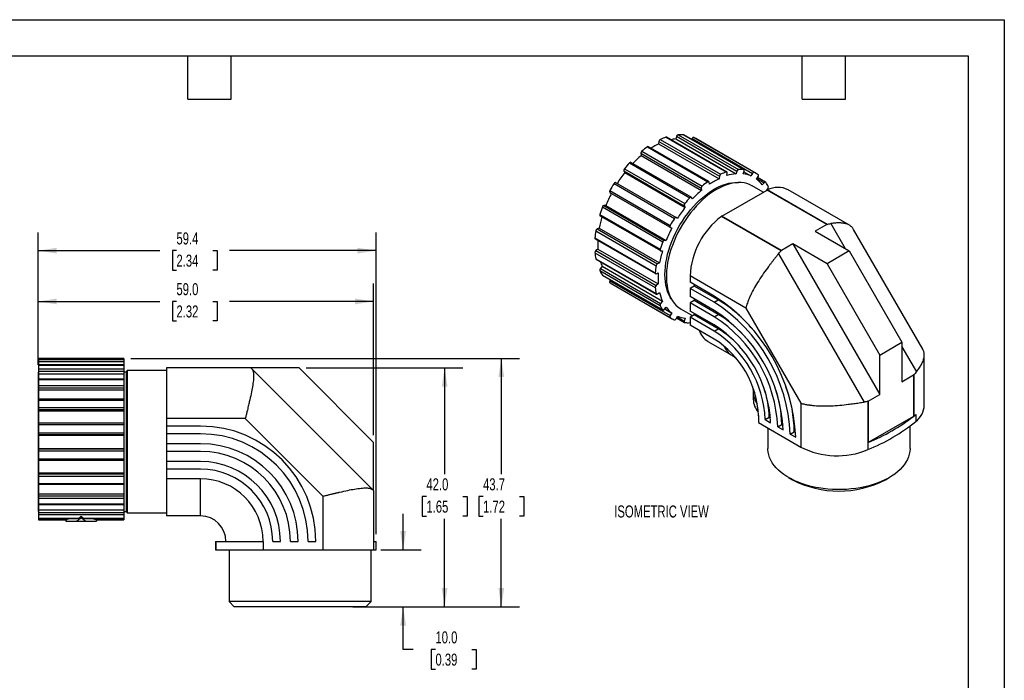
# Model space of a CAD drawing. Header units: millimetres. Extents: x 0 to 279, y 0 to 216.
# Tile 3 of 3: x 106 to 279, y 100 to 216. Entities that reach past the tile are written whole.
import ezdxf

# ---------------------------------------------------------------- set-up
doc = ezdxf.new("R2010")
doc.units = ezdxf.units.MM
doc.layers.add('DIMENSIONS', color=140, linetype='Continuous', lineweight=25)
doc.layers.add('TEXT', color=140, linetype='Continuous', lineweight=25)
doc.styles.add('SLDTEXTSTYLE0', font='TXT', dxfattribs={"width": 0.7})
doc.dimstyles.new('SLDDIMSTYLE0', dxfattribs={"dimtxt": 2.158008, "dimasz": 3.302, "dimexe": 0, "dimexo": 0.0625, "dimgap": 0.539502, "dimtad": 0, "dimtih": 1, "dimtoh": 1, "dimdec": 1, "dimrnd": 1e-09, "dimzin": 4, "dimdsep": 46, "dimtxsty": 'SLDTEXTSTYLE0', "dimsah": 1, "dimcen": 0.09, "dimadec": 0, "dimazin": 1, "dimtfac": 1, "dimtdec": 1, "dimtofl": 0, "dimtmove": 0, "dimatfit": 3, "dimfxl": 0, "dimfrac": 2, "dimtolj": 1, "dimtzin": 12, "dimarcsym": 0})
doc.dimstyles.new('SLDDIMSTYLE1', dxfattribs={"dimtxt": 2.158008, "dimasz": 3.302, "dimexe": 0, "dimexo": 0.0625, "dimgap": 0.539502, "dimtad": 0, "dimtih": 1, "dimtoh": 1, "dimdec": 1, "dimrnd": 1e-09, "dimzin": 12, "dimdsep": 46, "dimtxsty": 'SLDTEXTSTYLE0', "dimsah": 1, "dimcen": 0.09, "dimadec": 0, "dimazin": 3, "dimtfac": 1, "dimtdec": 1, "dimtofl": 0, "dimtmove": 0, "dimatfit": 3, "dimfxl": 0, "dimfrac": 2, "dimtolj": 1, "dimtzin": 12, "dimarcsym": 0})
doc.dimstyles.new('SLDDIMSTYLE2', dxfattribs={"dimtxt": 2.158008, "dimasz": 3.302, "dimexe": 0, "dimexo": 0.0625, "dimgap": 0.539502, "dimtad": 0, "dimtih": 1, "dimtoh": 1, "dimdec": 1, "dimrnd": 1e-09, "dimzin": 4, "dimdsep": 46, "dimtxsty": 'SLDTEXTSTYLE0', "dimsah": 1, "dimcen": 0.09, "dimadec": 0, "dimazin": 1, "dimtfac": 1, "dimtdec": 1, "dimtmove": 0, "dimatfit": 0, "dimfxl": 0, "dimfrac": 2, "dimtolj": 1, "dimtzin": 12, "dimarcsym": 0})

# ---------------------------------------------------------------- blocks, each defined once
blk = doc.blocks.new('_D')
at = {"layer": 'DIMENSIONS'}
for p, q in [((156.7, 154.72), (184.19, 154.72)), ((181.02, 154.72), (181.02, 136)), ((177.81, 132.08), (177.08, 132.08)), ((177.08, 132.08), (177.08, 128.65)), ((184.22, 132.08), (184.95, 132.08)), ((184.95, 132.08), (184.95, 128.65)), ((177.08, 128.65), (177.81, 128.65)), ((181.02, 112.72), (181.02, 128.17)), ((184.95, 128.65), (184.22, 128.65)), ((164.88, 112.72), (184.19, 112.72))]:
    blk.add_line(p, q, dxfattribs=at)
for points in [[(181.02, 154.72), (180.51, 151.42), (181.52, 151.42)], [(181.02, 112.72), (181.52, 116.02), (180.51, 116.02)]]:
    blk.add_solid(points, dxfattribs=at)
at = {"layer": 'DIMENSIONS', "char_height": 2.117, "attachment_point": 1, "style": 'SLDTEXTSTYLE0'}
for s, insert in [('42.0', (177.81, 135.3)), ('1.65', (177.81, 131.38))]:
    blk.add_mtext(s, dxfattribs=dict(at, insert=insert))
blk = doc.blocks.new('_D_1')
at = {"layer": 'DIMENSIONS'}
for p, q in [((125.88, 156.38), (194.16, 156.38)), ((190.98, 156.38), (190.98, 136)), ((187.77, 132.08), (187.05, 132.08)), ((187.05, 132.08), (187.05, 128.65)), ((194.19, 132.08), (194.91, 132.08)), ((194.91, 132.08), (194.91, 128.65)), ((187.05, 128.65), (187.77, 128.65)), ((190.98, 112.72), (190.98, 128.17)), ((194.91, 128.65), (194.19, 128.65)), ((168.46, 112.72), (194.16, 112.72))]:
    blk.add_line(p, q, dxfattribs=at)
for points in [[(190.98, 156.38), (190.47, 153.08), (191.49, 153.08)], [(190.98, 112.72), (191.49, 116.02), (190.47, 116.02)]]:
    blk.add_solid(points, dxfattribs=at)
at = {"layer": 'DIMENSIONS', "char_height": 2.117, "attachment_point": 1, "style": 'SLDTEXTSTYLE0'}
for s, insert in [('43.7', (187.77, 135.3)), ('1.72', (187.77, 131.38))]:
    blk.add_mtext(s, dxfattribs=dict(at, insert=insert))
blk = doc.blocks.new('_D_2')
at = {"layer": 'DIMENSIONS'}
for p, q in [((109.54, 155.24), (109.54, 169.56)), ((168.54, 142.88), (168.54, 169.56)), ((109.54, 166.38), (130.95, 166.38)), ((133.87, 166.38), (133.15, 166.38)), ((133.15, 166.38), (133.15, 162.95)), ((140.28, 166.38), (141.01, 166.38)), ((141.01, 166.38), (141.01, 162.95)), ((168.54, 166.38), (143.21, 166.38)), ((133.15, 162.95), (133.87, 162.95)), ((141.01, 162.95), (140.28, 162.95))]:
    blk.add_line(p, q, dxfattribs=at)
for points in [[(109.54, 166.38), (112.84, 165.88), (112.84, 166.89)], [(168.54, 166.38), (165.24, 166.89), (165.24, 165.88)]]:
    blk.add_solid(points, dxfattribs=at)
at = {"layer": 'DIMENSIONS', "char_height": 2.117, "attachment_point": 1, "style": 'SLDTEXTSTYLE0'}
for s, insert in [('59.0', (133.87, 169.6)), ('2.32', (133.87, 165.68))]:
    blk.add_mtext(s, dxfattribs=dict(at, insert=insert))
blk = doc.blocks.new('_D_3')
at = {"layer": 'DIMENSIONS'}
for p, q in [((109.54, 155.24), (109.54, 178.48)), ((168.98, 125.49), (168.98, 178.48)), ((109.54, 175.31), (130.95, 175.31)), ((133.87, 175.31), (133.15, 175.31)), ((133.15, 175.31), (133.15, 171.88)), ((140.28, 175.31), (141.01, 175.31)), ((141.01, 175.31), (141.01, 171.88)), ((168.98, 175.31), (143.21, 175.31)), ((133.15, 171.88), (133.87, 171.88)), ((141.01, 171.88), (140.28, 171.88))]:
    blk.add_line(p, q, dxfattribs=at)
for points in [[(109.54, 175.31), (112.84, 174.8), (112.84, 175.82)], [(168.98, 175.31), (165.68, 175.82), (165.68, 174.8)]]:
    blk.add_solid(points, dxfattribs=at)
at = {"layer": 'DIMENSIONS', "char_height": 2.117, "attachment_point": 1, "style": 'SLDTEXTSTYLE0'}
for s, insert in [('59.4', (133.87, 178.52)), ('2.34', (133.87, 174.61))]:
    blk.add_mtext(s, dxfattribs=dict(at, insert=insert))
blk = doc.blocks.new('_D_4')
at = {"layer": 'DIMENSIONS'}
for p, q in [((173.72, 122.72), (173.72, 129.07)), ((169.8, 122.72), (176.89, 122.72)), ((168.46, 112.72), (176.89, 112.72)), ((173.72, 105.19), (173.72, 112.72)), ((175.51, 105.19), (173.72, 105.19)), ((179.4, 105.19), (178.67, 105.19)), ((178.67, 105.19), (178.67, 101.76)), ((185.81, 105.19), (186.54, 105.19)), ((186.54, 105.19), (186.54, 101.76)), ((178.67, 101.76), (179.4, 101.76)), ((186.54, 101.76), (185.81, 101.76))]:
    blk.add_line(p, q, dxfattribs=at)
for points in [[(173.72, 122.72), (174.23, 126.02), (173.21, 126.02)], [(173.72, 112.72), (173.21, 109.42), (174.23, 109.42)]]:
    blk.add_solid(points, dxfattribs=at)
at = {"layer": 'DIMENSIONS', "char_height": 2.117, "attachment_point": 1, "style": 'SLDTEXTSTYLE0'}
for s, insert in [('10.0', (179.4, 108.4)), ('0.39', (179.4, 104.49))]:
    blk.add_mtext(s, dxfattribs=dict(at, insert=insert))

msp = doc.modelspace()

# ---------------------------------------------------------------- linework, layer by layer
at = {"color": 7, "linetype": 'Continuous'}
for p, q in [((0, 215.9), (279.4, 215.9)), ((279.4, 215.9), (279.4, 0))]:
    msp.add_line(p, q, dxfattribs=at)
for p, q in [((222.08, 195.69), (232.69, 189.56)), ((222.98, 195.68), (233.59, 189.55)), ((233.63, 189.54), (223.02, 195.66)), ((218.7, 194.52), (218.64, 194.07)), ((218.64, 194.07), (229.25, 187.94)), ((218.7, 194.52), (229.31, 188.4)), ((218.93, 194.86), (229.54, 188.74)), ((219.93, 195.25), (230.54, 189.13)), ((230.64, 189.12), (220.04, 195.25)), ((221.8, 195.42), (221.64, 194.94)), ((221.64, 194.94), (232.24, 188.82)), ((221.8, 195.42), (232.41, 189.29)), ((224.52, 195.02), (224.42, 194.86)), ((224.52, 195.02), (235.12, 188.9)), ((224.81, 195.2), (235.42, 189.08)), ((235.78, 188.88), (225.17, 195.01)), ((215.51, 192.42), (226.11, 186.3)), ((215.51, 192.42), (215.56, 192.04)), ((215.67, 192.79), (226.28, 186.67)), ((216.67, 193.55), (227.28, 187.43)), ((227.45, 187.46), (216.84, 193.58)), ((213.52, 190.75), (224.13, 184.62)), ((224.36, 184.71), (213.76, 190.83)), ((215.56, 192.04), (226.17, 185.91)), ((212.54, 189.32), (223.14, 183.2)), ((212.54, 189.32), (212.7, 189.04)), ((212.62, 189.7), (223.23, 183.57)), ((212.7, 189.04), (223.31, 182.92)), ((230.64, 188.5), (230.7, 188.95)), ((232.41, 189.29), (232.24, 188.82)), ((233.5, 188.81), (233.67, 189.28)), ((233.63, 189.16), (234.86, 188.45)), ((235.12, 188.9), (234.86, 188.45)), ((210.79, 187.11), (221.4, 180.98)), ((211.08, 187.27), (221.69, 181.14)), ((227.57, 186.97), (227.51, 187.36)), ((229.31, 188.4), (229.25, 187.94)), ((235.86, 187.87), (236.12, 188.32)), ((235.92, 187.98), (237.18, 187.25)), ((237.43, 187.35), (236.03, 188.16)), ((237.18, 187.25), (236.85, 186.87)), ((210.08, 185.87), (220.68, 179.75)), ((210.08, 185.53), (220.69, 179.41)), ((210.08, 185.53), (210.34, 185.38)), ((210.34, 185.38), (220.95, 179.26)), ((226.11, 186.3), (226.17, 185.91)), ((229.73, 181.36), (237.69, 185.96)), ((237.02, 185.57), (235.07, 186.7)), ((237.6, 185.91), (237.82, 186.17)), ((248.18, 179.91), (237.69, 185.96)), ((248.24, 179.92), (237.74, 185.98)), ((252.17, 179.78), (241.39, 186)), ((224.57, 184.39), (224.4, 184.67)), ((208.75, 182.99), (219.35, 176.87)), ((209.03, 183.25), (219.63, 177.12)), ((209.36, 183.24), (209.03, 183.25)), ((209.36, 183.24), (219.96, 177.12)), ((223.14, 183.2), (223.31, 182.92)), ((208.29, 181.68), (218.9, 175.56)), ((208.33, 181.44), (218.94, 175.31)), ((221.95, 180.99), (221.69, 181.14)), ((240.17, 175.27), (229.68, 181.33)), ((240.21, 175.31), (229.73, 181.36)), ((248.9, 180.07), (251.45, 175.67)), ((207.59, 178.8), (218.2, 172.67)), ((208.19, 179.27), (207.83, 179.13)), ((207.83, 179.13), (218.44, 173.01)), ((208.19, 179.27), (218.8, 173.15)), ((220.69, 179.41), (220.95, 179.26)), ((248.18, 179.91), (246.14, 178.73)), ((246.14, 178.73), (252.14, 175.27)), ((265.07, 157.99), (252.91, 179.04)), ((207.43, 177.55), (218.04, 171.43)), ((207.49, 177.39), (218.1, 171.27)), ((219.96, 177.12), (219.63, 177.12)), ((207.43, 174.94), (218.04, 168.82)), ((207.97, 175.59), (207.61, 175.31)), ((207.61, 175.31), (218.22, 169.19)), ((207.97, 175.59), (218.58, 169.47)), ((218.99, 175.3), (219.32, 175.29)), ((242.25, 176.49), (240.21, 175.31)), ((242.25, 176.49), (257.53, 150.03)), ((248.25, 173.02), (242.25, 176.49)), ((252.14, 175.27), (248.25, 173.02)), ((252.14, 175.27), (261.41, 159.21)), ((207.59, 173.88), (218.2, 167.76)), ((207.65, 173.79), (218.25, 167.67)), ((218.8, 173.15), (218.44, 173.01)), ((239.71, 174.77), (254.76, 148.69)), ((208.29, 171.8), (218.9, 165.68)), ((208.71, 172.56), (208.39, 172.18)), ((208.39, 172.18), (218.99, 166.05)), ((208.71, 172.56), (219.32, 166.43)), ((218.22, 171.26), (218.58, 171.41)), ((248.25, 173.02), (257.53, 156.96)), ((208.75, 171.03), (219.35, 164.9)), ((208.78, 170.99), (219.39, 164.87)), ((210.18, 170.19), (210.08, 170.02)), ((210.08, 170.02), (220.69, 163.9)), ((210.08, 169.68), (220.68, 163.56)), ((233.97, 165.2), (224.16, 170.86)), ((224.16, 170.86), (224.16, 169.78)), ((228.41, 167.33), (224.16, 169.78)), ((210.43, 169.46), (221.03, 163.34)), ((218.58, 169.47), (218.22, 169.19)), ((218.44, 167.71), (218.8, 167.98)), ((224.87, 169.09), (224.16, 168.68)), ((224.16, 168.68), (224.16, 167.24)), ((228.41, 166.23), (224.16, 168.68)), ((224.87, 169.38), (224.87, 169.09)), ((229.11, 166.64), (224.87, 169.09)), ((219.32, 166.43), (218.99, 166.05)), ((228.41, 164.79), (224.16, 167.24)), ((224.87, 166.55), (224.16, 166.14)), ((224.87, 166.84), (224.87, 166.55)), ((229.11, 164.1), (224.87, 166.55)), ((228.41, 166.23), (229.11, 166.64)), ((219.63, 164.97), (219.96, 165.35)), ((219.72, 165.06), (220.95, 164.35)), ((222.57, 165.04), (224.62, 163.86)), ((224.16, 166.14), (224.16, 164.7)), ((228.41, 163.69), (224.16, 166.14)), ((228.41, 162.26), (224.16, 164.7)), ((233.97, 165.2), (243.61, 148.5)), ((220.95, 164.35), (220.69, 163.9)), ((221.69, 163.32), (221.95, 163.77)), ((221.79, 163.49), (223.18, 162.68)), ((221.89, 163.67), (223.14, 162.94)), ((223.31, 163.42), (223.14, 162.94)), ((224.87, 164.01), (224.16, 163.6)), ((224.16, 163.6), (224.16, 162.23)), ((228.41, 161.15), (224.16, 163.6)), ((224.87, 164.3), (224.87, 164.01)), ((229.11, 161.56), (224.87, 164.01)), ((228.41, 163.69), (229.11, 164.1)), ((224.13, 162.66), (224.16, 162.66)), ((228.41, 159.78), (224.16, 162.23)), ((228.41, 161.15), (229.11, 161.56)), ((227.27, 159.37), (231.51, 156.92)), ((257.53, 156.96), (261.41, 159.21)), ((261.41, 159.21), (261.41, 152.28)), ((261.41, 158.4), (263.96, 154)), ((124.61, 156.38), (109.61, 156.38)), ((109.61, 156.38), (124.61, 156.38)), ((109.61, 156.38), (109.61, 156.16)), ((109.61, 156.38), (109.61, 156.38)), ((109.61, 156.16), (124.61, 156.16)), ((109.61, 156.16), (109.61, 155.82)), ((109.61, 155.82), (124.61, 155.82)), ((109.61, 155.82), (109.61, 155.31)), ((124.61, 156.38), (124.61, 156.16)), ((124.61, 156.38), (124.61, 156.38)), ((124.61, 156.16), (124.61, 155.82)), ((124.61, 155.82), (124.61, 155.31)), ((257.53, 150.03), (257.53, 156.96)), ((265.34, 148.15), (265.34, 156.97)), ((109.61, 155.31), (124.61, 155.31)), ((109.61, 155.31), (109.61, 155.2)), ((124.61, 155.2), (109.61, 155.2)), ((109.61, 155.2), (109.61, 155.17)), ((109.61, 155.17), (124.61, 155.17)), ((109.61, 155.17), (109.61, 154.52)), ((109.61, 154.52), (124.61, 154.52)), ((109.61, 154.52), (109.61, 154.13)), ((109.61, 154.13), (124.61, 154.13)), ((109.61, 154.13), (109.61, 153.66)), ((124.61, 155.31), (124.61, 155.2)), ((124.61, 155.2), (124.61, 155.17)), ((124.61, 155.17), (124.61, 154.52)), ((124.61, 154.52), (124.61, 154.13)), ((124.61, 154.13), (124.61, 153.66)), ((125.2, 154.22), (125.05, 153.97)), ((132.11, 154.22), (125.2, 154.22)), ((125.2, 154.22), (125.2, 129.22)), ((146.94, 154.72), (132.11, 154.72)), ((132.11, 154.72), (132.11, 154.71)), ((132.11, 154.71), (132.11, 145.79)), ((146.95, 154.71), (132.11, 154.71)), ((155.43, 154.72), (146.94, 154.72)), ((147.1, 154.56), (168.38, 133.28)), ((155.43, 154.72), (168.54, 141.61)), ((109.61, 153.97), (109.54, 153.97)), ((109.54, 153.97), (109.54, 129.47)), ((109.61, 153.66), (124.61, 153.66)), ((109.61, 153.66), (109.61, 152.72)), ((124.61, 152.72), (109.61, 152.72)), ((109.61, 152.72), (109.61, 152.64)), ((109.61, 152.64), (124.61, 152.64)), ((109.61, 152.64), (109.61, 151.63)), ((125.05, 153.97), (124.61, 153.97)), ((124.61, 153.66), (124.61, 152.72)), ((124.61, 152.72), (124.61, 152.64)), ((124.61, 152.64), (124.61, 151.63)), ((125.05, 153.97), (125.05, 129.47)), ((261.41, 152.28), (263.45, 153.46)), ((263.45, 153.46), (263.45, 146.19)), ((263.49, 153.5), (263.49, 146.22)), ((109.61, 151.63), (124.61, 151.63)), ((109.61, 151.63), (109.61, 151.22)), ((109.61, 151.22), (124.61, 151.22)), ((109.61, 151.22), (109.61, 150.85)), ((109.61, 150.85), (124.61, 150.85)), ((109.61, 150.85), (109.61, 149.2)), ((124.61, 151.63), (124.61, 151.22)), ((124.61, 151.22), (124.61, 150.85)), ((124.61, 150.85), (124.61, 149.2)), ((124.61, 149.2), (109.61, 149.2)), ((109.61, 149.2), (109.61, 149.04)), ((109.61, 149.04), (124.61, 149.04)), ((109.61, 149.04), (109.61, 147.77)), ((124.61, 149.2), (124.61, 149.04)), ((124.61, 149.04), (124.61, 147.77)), ((235.26, 150.42), (235.26, 149.2)), ((255.49, 148.86), (257.53, 150.03)), ((255.49, 148.86), (255.49, 141.59)), ((109.61, 147.77), (124.61, 147.77)), ((109.61, 147.77), (109.61, 147.38)), ((109.61, 147.38), (124.61, 147.38)), ((109.61, 147.38), (109.61, 147.15)), ((109.61, 147.15), (124.61, 147.15)), ((109.61, 147.15), (109.61, 144.97)), ((124.61, 147.77), (124.61, 147.38)), ((124.61, 147.38), (124.61, 147.15)), ((124.61, 147.15), (124.61, 144.97)), ((243.61, 148.5), (243.61, 140.8)), ((255.43, 148.84), (255.43, 140.34)), ((132.11, 145.79), (132.11, 144.47)), ((145.97, 145.79), (132.11, 145.79)), ((145.97, 145.79), (159.61, 132.15)), ((236.19, 146.31), (236.19, 145.08)), ((237.37, 145.62), (238.08, 146.03)), ((237.37, 145.62), (238.33, 145.07)), ((238.08, 146.03), (238.3, 145.9)), ((263.45, 146.19), (255.49, 141.59)), ((263.83, 146.49), (263.83, 145.26)), ((124.61, 144.97), (109.61, 144.97)), ((109.61, 144.97), (109.61, 144.73)), ((109.61, 144.73), (124.61, 144.73)), ((109.61, 144.73), (109.61, 143.32)), ((124.61, 144.97), (124.61, 144.73)), ((124.61, 144.73), (124.61, 143.32)), ((138.11, 144.47), (132.11, 144.47)), ((132.11, 144.47), (132.11, 143.12)), ((236.19, 145.08), (243.61, 140.8)), ((237.83, 144.14), (237.83, 140.53)), ((239.57, 144.35), (240.28, 144.76)), ((239.57, 144.35), (240.53, 143.8)), ((240.28, 144.76), (240.51, 144.63)), ((262.83, 140.53), (262.83, 144.48)), ((109.61, 143.32), (109.61, 142.99)), ((109.61, 143.32), (124.61, 143.32)), ((109.61, 142.99), (124.61, 142.99)), ((109.61, 142.99), (109.61, 142.91)), ((109.61, 142.91), (124.61, 142.91)), ((109.61, 142.91), (109.61, 140.53)), ((124.61, 143.32), (124.61, 142.99)), ((124.61, 142.99), (124.61, 142.91)), ((124.61, 142.91), (124.61, 140.53)), ((132.11, 143.12), (132.11, 141.36)), ((138.11, 143.12), (132.11, 143.12)), ((241.77, 143.08), (242.48, 143.49)), ((241.77, 143.08), (242.73, 142.53)), ((242.48, 143.49), (242.71, 143.36)), ((109.61, 140.53), (124.61, 140.53)), ((109.61, 140.53), (109.61, 140.45)), ((109.61, 140.45), (109.61, 140.12)), ((109.61, 140.45), (124.61, 140.45)), ((124.61, 140.53), (124.61, 140.45)), ((124.61, 140.45), (124.61, 140.12)), ((138.11, 141.36), (132.11, 141.36)), ((132.11, 141.36), (132.11, 140.01)), ((168.54, 133.12), (168.54, 141.61)), ((109.61, 140.12), (124.61, 140.12)), ((109.61, 140.12), (109.61, 138.71)), ((109.61, 138.71), (124.61, 138.71)), ((109.61, 138.71), (109.61, 138.47)), ((109.61, 138.47), (124.61, 138.47)), ((109.61, 138.47), (109.61, 136.29)), ((124.61, 140.12), (124.61, 138.71)), ((124.61, 138.71), (124.61, 138.47)), ((124.61, 138.47), (124.61, 136.29)), ((132.11, 140.01), (132.11, 138.25)), ((138.11, 140.01), (132.11, 140.01)), ((138.11, 138.25), (132.11, 138.25)), ((132.11, 138.25), (132.11, 136.9)), ((132.11, 136.9), (132.11, 135.22)), ((138.11, 136.9), (132.11, 136.9)), ((109.61, 136.29), (124.61, 136.29)), ((109.61, 136.29), (109.61, 136.06)), ((109.61, 136.06), (124.61, 136.06)), ((109.61, 136.06), (109.61, 135.67)), ((109.61, 135.67), (124.61, 135.67)), ((109.61, 135.67), (109.61, 134.39)), ((124.61, 136.29), (124.61, 136.06)), ((124.61, 136.06), (124.61, 135.67)), ((124.61, 135.67), (124.61, 134.39)), ((138.11, 135.22), (132.11, 135.22)), ((132.11, 135.22), (132.11, 128.69)), ((138.11, 128.69), (138.11, 135.22)), ((241.49, 135.43), (242.14, 135.05)), ((258.52, 135.05), (259.17, 135.43)), ((109.61, 134.39), (124.61, 134.39)), ((109.61, 134.39), (109.61, 134.24)), ((109.61, 134.24), (124.61, 134.24)), ((109.61, 134.24), (109.61, 132.59)), ((124.61, 134.39), (124.61, 134.24)), ((124.61, 134.24), (124.61, 132.59)), ((109.61, 132.59), (124.61, 132.59)), ((109.61, 132.59), (109.61, 132.22)), ((109.61, 132.22), (124.61, 132.22)), ((109.61, 132.22), (109.61, 131.81)), ((109.61, 131.81), (124.61, 131.81)), ((109.61, 131.81), (109.61, 130.8)), ((124.61, 132.59), (124.61, 132.22)), ((124.61, 132.22), (124.61, 131.81)), ((124.61, 131.81), (124.61, 130.8)), ((159.61, 132.15), (159.61, 122.72)), ((168.53, 133.13), (168.53, 122.72)), ((168.54, 133.12), (168.54, 124.22)), ((109.61, 130.8), (124.61, 130.8)), ((109.61, 130.8), (109.61, 130.72)), ((109.61, 130.72), (124.61, 130.72)), ((109.61, 130.72), (109.61, 129.78)), ((124.61, 130.8), (124.61, 130.72)), ((124.61, 130.72), (124.61, 129.78)), ((109.54, 129.47), (109.61, 129.47)), ((109.61, 129.78), (124.61, 129.78)), ((109.61, 129.78), (109.61, 129.31)), ((109.61, 129.31), (124.61, 129.31)), ((109.61, 129.31), (109.61, 128.92)), ((109.61, 128.92), (124.61, 128.92)), ((109.61, 128.92), (109.61, 128.27)), ((109.61, 128.27), (116.67, 128.27)), ((109.61, 128.27), (109.61, 128.24)), ((109.61, 128.24), (116.59, 128.24)), ((109.61, 128.24), (109.61, 127.98)), ((114.44, 128), (115.07, 128.24)), ((117.12, 128.62), (117.12, 128.33)), ((117.56, 128.27), (124.61, 128.27)), ((117.64, 128.24), (124.61, 128.24)), ((119.13, 128.24), (119.79, 128)), ((124.61, 129.78), (124.61, 129.31)), ((124.61, 129.47), (125.05, 129.47)), ((124.61, 129.31), (124.61, 128.92)), ((124.61, 128.92), (124.61, 128.27)), ((124.61, 128.27), (124.61, 128.24)), ((124.61, 128.24), (124.61, 127.98)), ((125.05, 129.47), (125.2, 129.22)), ((125.2, 129.22), (132.11, 129.22)), ((138.11, 128.69), (132.11, 128.69)), ((109.61, 127.98), (114.44, 127.98)), ((114.44, 128), (114.44, 127.77)), ((114.44, 127.77), (116.33, 127.77)), ((116.33, 127.77), (117.9, 127.77)), ((117.9, 127.77), (119.79, 127.77)), ((119.79, 128), (119.79, 127.77)), ((119.79, 127.98), (124.61, 127.98)), ((140.72, 124.22), (140.72, 122.72)), ((140.72, 124.22), (140.78, 124.22)), ((140.78, 124.22), (140.78, 122.72)), ((140.78, 124.22), (142.58, 124.22)), ((142.58, 124.22), (149.11, 124.22)), ((149.11, 124.22), (149.11, 122.72)), ((150.79, 124.22), (152.14, 124.22)), ((153.9, 124.22), (155.25, 124.22)), ((157.01, 124.22), (158.36, 124.22)), ((168.54, 124.22), (168.98, 124.22)), ((168.98, 122.72), (168.98, 124.22)), ((140.72, 122.72), (140.78, 122.72)), ((140.78, 122.72), (149.11, 122.72)), ((143.11, 122.72), (143.11, 113.64)), ((149.11, 122.72), (159.61, 122.72)), ((159.61, 122.72), (168.53, 122.72)), ((168.11, 113.64), (168.11, 122.72)), ((168.53, 122.72), (168.98, 122.72)), ((143.11, 113.64), (144.03, 112.72)), ((168.11, 113.64), (143.11, 113.64)), ((167.19, 112.72), (144.03, 112.72)), ((167.19, 112.72), (168.11, 113.64))]:
    msp.add_line(p, q)
at = {"flags": 128}
for points in [[(223.02, 195.66), (223.01, 195.67), (222.98, 195.68)], [(224.81, 195.2), (224.78, 195.21), (224.74, 195.21), (224.7, 195.2), (224.66, 195.18), (224.62, 195.15), (224.58, 195.11), (224.55, 195.07), (224.52, 195.02)], [(230.7, 188.95), (230.7, 189), (230.7, 189.04), (230.69, 189.08), (230.67, 189.1), (230.64, 189.13), (230.61, 189.14), (230.57, 189.14), (230.54, 189.13)], [(233.67, 189.28), (233.69, 189.33), (233.69, 189.38), (233.69, 189.43), (233.68, 189.47), (233.67, 189.5), (233.65, 189.53), (233.62, 189.55), (233.59, 189.55)], [(235.42, 189.08), (235.38, 189.08), (235.35, 189.08), (235.31, 189.07), (235.27, 189.05), (235.23, 189.03), (235.19, 188.99), (235.15, 188.95), (235.12, 188.9)], [(211.08, 187.27), (211.05, 187.28), (211.02, 187.28), (210.98, 187.27), (210.94, 187.25), (210.9, 187.23), (210.86, 187.19), (210.82, 187.15), (210.79, 187.11)], [(220.86, 166.84), (220.68, 167.14), (220.43, 167.6), (220.22, 168.11), (220.05, 168.64), (219.92, 169.22), (219.82, 169.82), (219.76, 170.45), (219.75, 171.11), (219.76, 171.79), (219.82, 172.49), (219.92, 173.2), (220.05, 173.93), (220.22, 174.67), (220.43, 175.41), (220.68, 176.16), (220.95, 176.91), (221.27, 177.65), (221.61, 178.39), (221.98, 179.11), (222.39, 179.82), (222.81, 180.52), (223.27, 181.2), (223.75, 181.85), (224.24, 182.48), (224.76, 183.08), (225.29, 183.65), (225.84, 184.18), (226.4, 184.68), (226.97, 185.14), (227.54, 185.56), (228.12, 185.94), (228.7, 186.27), (229.27, 186.56), (229.85, 186.81), (230.42, 187), (230.97, 187.15), (231.52, 187.24), (232.05, 187.29), (232.57, 187.29), (232.66, 187.28)], [(235.07, 186.7), (235.02, 186.72), (234.59, 186.93), (234.14, 187.09), (233.66, 187.21), (233.16, 187.27), (232.64, 187.28), (232.11, 187.24), (231.56, 187.15), (230.99, 187.02), (230.42, 186.83), (229.85, 186.6), (229.26, 186.32), (228.68, 185.99), (228.09, 185.62), (227.51, 185.21), (226.94, 184.75), (226.37, 184.26), (225.82, 183.73), (225.27, 183.17), (224.75, 182.57), (224.24, 181.95), (223.75, 181.29), (223.28, 180.62), (222.84, 179.92), (222.42, 179.21), (222.03, 178.48), (221.67, 177.74), (221.35, 176.99), (221.05, 176.24), (220.79, 175.49), (220.56, 174.73), (220.37, 173.98), (220.22, 173.24), (220.11, 172.52), (220.03, 171.8), (219.99, 171.11), (219.99, 170.43), (220.03, 169.78), (220.11, 169.16), (220.22, 168.56), (220.37, 168), (220.56, 167.47), (220.79, 166.98), (221.05, 166.52), (221.35, 166.11), (221.67, 165.74), (222.03, 165.42), (222.42, 165.14), (222.57, 165.04)], [(227.51, 187.36), (227.5, 187.4), (227.48, 187.43), (227.46, 187.45), (227.43, 187.47), (227.39, 187.47), (227.36, 187.47), (227.32, 187.45), (227.28, 187.43)], [(236.12, 188.32), (236.15, 188.37), (236.17, 188.42), (236.18, 188.48), (236.19, 188.52), (236.18, 188.57), (236.17, 188.61), (236.15, 188.64), (236.13, 188.66)], [(237.46, 187.32), (237.44, 187.34), (237.41, 187.36), (237.37, 187.36), (237.34, 187.36), (237.3, 187.35), (237.26, 187.32), (237.22, 187.29), (237.18, 187.25)], [(210.08, 185.87), (210.05, 185.82), (210.04, 185.77), (210.02, 185.71), (210.02, 185.67), (210.03, 185.62), (210.04, 185.59), (210.06, 185.56), (210.08, 185.53)], [(224.4, 184.67), (224.38, 184.7), (224.35, 184.72), (224.32, 184.72), (224.29, 184.72), (224.25, 184.71), (224.21, 184.69), (224.17, 184.66), (224.13, 184.62)], [(208.29, 181.68), (208.28, 181.63), (208.27, 181.58), (208.27, 181.54), (208.28, 181.5), (208.3, 181.47), (208.32, 181.44), (208.33, 181.44)], [(221.69, 181.14), (221.66, 181.16), (221.62, 181.16), (221.59, 181.15), (221.55, 181.13), (221.51, 181.11), (221.47, 181.07), (221.43, 181.03), (221.4, 180.98)], [(220.68, 179.75), (220.66, 179.69), (220.64, 179.64), (220.63, 179.59), (220.63, 179.54), (220.63, 179.5), (220.65, 179.46), (220.66, 179.43), (220.69, 179.41)], [(218.9, 175.56), (218.88, 175.51), (218.88, 175.46), (218.88, 175.41), (218.89, 175.38), (218.91, 175.34), (218.93, 175.32), (218.96, 175.3), (218.99, 175.3)], [(218.04, 171.43), (218.04, 171.38), (218.05, 171.34), (218.06, 171.31), (218.08, 171.28), (218.11, 171.26), (218.14, 171.25), (218.18, 171.25), (218.22, 171.26)], [(208.75, 171.03), (208.77, 171), (208.78, 170.99)], [(210.08, 170.02), (210.06, 169.97), (210.04, 169.92), (210.03, 169.87), (210.02, 169.82), (210.02, 169.77), (210.04, 169.74), (210.05, 169.7), (210.08, 169.68)], [(218.2, 167.76), (218.21, 167.72), (218.23, 167.69), (218.25, 167.67), (218.28, 167.66), (218.32, 167.65), (218.36, 167.66), (218.4, 167.68), (218.44, 167.71)], [(219.35, 164.9), (219.38, 164.88), (219.41, 164.86), (219.44, 164.86), (219.48, 164.86), (219.52, 164.88), (219.56, 164.9), (219.6, 164.93), (219.63, 164.97)], [(220.69, 163.9), (220.66, 163.85), (220.65, 163.8), (220.63, 163.75), (220.63, 163.7), (220.63, 163.65), (220.64, 163.61), (220.66, 163.58), (220.68, 163.56)], [(221.4, 163.15), (221.43, 163.14), (221.47, 163.14), (221.51, 163.15), (221.55, 163.17), (221.59, 163.2), (221.62, 163.23), (221.66, 163.27), (221.69, 163.32)], [(223.14, 162.94), (223.13, 162.89), (223.12, 162.84), (223.12, 162.79), (223.13, 162.75), (223.14, 162.72), (223.17, 162.69), (223.19, 162.67), (223.23, 162.67)], [(262.83, 140.53), (262.83, 140.47), (262.79, 139.99), (262.7, 139.52), (262.56, 139.05), (262.37, 138.58), (262.12, 138.13), (261.82, 137.68), (261.47, 137.25), (261.07, 136.83), (260.62, 136.43), (260.13, 136.05), (259.59, 135.68), (259.02, 135.34), (258.41, 135.02), (257.76, 134.72), (257.08, 134.45), (256.37, 134.21), (255.63, 133.99), (254.87, 133.81), (254.09, 133.65), (253.3, 133.52), (252.49, 133.42), (251.67, 133.35), (250.84, 133.32), (250.02, 133.31), (249.19, 133.34), (248.37, 133.4), (247.56, 133.49), (246.76, 133.61), (245.98, 133.76), (245.21, 133.94), (244.47, 134.15), (243.75, 134.39), (243.06, 134.65), (242.41, 134.94), (241.79, 135.26), (241.2, 135.6), (240.66, 135.96), (240.15, 136.33), (239.7, 136.73), (239.29, 137.15), (238.92, 137.57), (238.61, 138.02), (238.35, 138.47), (238.14, 138.93), (237.98, 139.4), (237.88, 139.87), (237.83, 140.35), (237.83, 140.53)]]:
    msp.add_lwpolyline(points, dxfattribs=at)
for centre, radius, start, end in [((222.17, 195.32), 0.384, 104.2255, 164.8317), ((222.46, 189.3), 6.39, 85.3269, 93.4019), ((224.25, 182.43), 12.92, 115.7245, 122.5445), ((219.15, 194.46), 0.457, 118.8038, 172.3719), ((223.39, 185.01), 10.81, 108.6791, 114.3686), ((219.98, 195.14), 0.125, 61.9626, 112.6869), ((222.31, 187.63), 7.34, 95.2377, 101.9446), ((222.71, 190.74), 4.93, 60.0049, 64.7996), ((215.95, 192.45), 0.45, 128.9787, 183.1055), ((226.6, 179.46), 17.24, 125.158, 129.325), ((216.78, 193.43), 0.166, 67.6905, 131.7112), ((230.62, 175.17), 23.13, 137.6619, 141.0871), ((213.7, 190.63), 0.213, 73.7574, 146.4115), ((228.02, 177.36), 19.25, 130.3247, 136.3655), ((231.23, 174.52), 23.54, 141.9033, 147.6465), ((212.89, 189.44), 0.368, 136.0928, 198.5659), ((229.76, 188.34), 0.457, 118.8038, 172.3719), ((234, 178.89), 10.81, 108.6791, 114.3686), ((232.98, 181.05), 7.81, 95.4273, 107.4219), ((232.78, 189.19), 0.384, 104.2255, 164.8317), ((233.07, 183.18), 6.39, 85.3269, 93.4019), ((232.93, 183.83), 5.01, 67.273, 83.3965), ((233.32, 184.62), 4.92, 55.1884, 64.8009), ((232.54, 173.72), 25.53, 148.3965, 151.6035), ((237.21, 173.33), 17.24, 125.158, 129.325), ((234.96, 176.11), 13.14, 115.7601, 124.2346), ((232.83, 183.88), 5.01, 36.5943, 52.7162), ((232.2, 183.68), 6.4, 26.5906, 34.6642), ((231.2, 174.46), 23.54, 152.3535, 158.0965), ((238.68, 171.18), 19.33, 130.3313, 136.8811), ((226.56, 186.32), 0.45, 128.9787, 183.1055), ((247.49, 161.22), 26.62, 111.4858, 111.5956), ((239.59, 182.38), 4.05, 63.5551, 117.0977), ((237.55, 186.44), 0.384, 315.1705, 15.7708), ((223.49, 183.32), 0.368, 136.0928, 198.5659), ((241.23, 169.04), 23.13, 137.6619, 141.0871), ((230.34, 174.66), 23.14, 158.9127, 162.3376), ((209.1, 182.89), 0.368, 101.4298, 163.9096), ((241.83, 168.4), 23.54, 141.9033, 147.6465), ((227.14, 175.82), 19.25, 163.6336, 169.6741), ((243.15, 167.6), 25.53, 148.3965, 151.6035), ((238.14, 170.18), 14, 127.2163, 177.219), ((255.38, 147.56), 42.43, 127.189, 127.2694), ((224.61, 176), 17.25, 170.6736, 174.8401), ((208.03, 178.73), 0.45, 116.8933, 171.0223), ((241.8, 168.34), 23.54, 152.3535, 158.0965), ((207.59, 177.52), 0.161, 167.2189, 233.3784), ((220.72, 176.55), 12.78, 177.4155, 184.3091), ((240.94, 168.54), 23.14, 158.9127, 162.3376), ((219.71, 176.76), 0.368, 101.4298, 163.9096), ((207.89, 174.95), 0.457, 127.6289, 181.1953), ((218.19, 176), 10.81, 185.6277, 191.3163), ((237.82, 169.68), 19.33, 163.1184, 169.6675), ((207.71, 173.9), 0.125, 187.3069, 238.0405), ((215.36, 175.62), 7.32, 198.0332, 204.7686), ((208.66, 171.91), 0.384, 135.1705, 195.7708), ((214.01, 174.66), 6.4, 206.5906, 214.6642), ((235.21, 169.88), 17.25, 170.6736, 174.8401), ((218.64, 172.6), 0.45, 116.8933, 171.0223), ((231.68, 170.44), 13.14, 175.7634, 184.2366), ((212.89, 173.73), 4.93, 235.189, 240.0012), ((218.5, 168.83), 0.457, 127.6289, 181.1953), ((228.8, 169.88), 10.81, 185.6277, 191.3163), ((226.42, 169.68), 7.81, 192.5732, 204.5655), ((211.71, 141.16), 31.05, 2.5371, 57.4629), ((212.79, 141.78), 29.01, 2.5694, 57.4306), ((216.79, 146.07), 23.98, 39.8609, 59.0672), ((219.26, 165.78), 0.384, 135.1705, 195.7708), ((224.61, 168.54), 6.4, 206.5906, 214.6642), ((223.99, 168.34), 5.01, 216.5943, 232.7162), ((214.25, 142.63), 26.3, 2.564, 57.436), ((223.49, 167.6), 4.92, 235.1884, 244.8009), ((223.89, 168.4), 5.01, 247.273, 263.3965), ((215.39, 143.29), 24.2, 2.5262, 57.4738), ((218.79, 146.89), 20.07, 39.9698, 59.0437), ((223.75, 169.04), 6.39, 265.3269, 273.4019), ((229.1, 162.38), 3.52, 197.4813, 238.6045), ((216.82, 144.11), 21.53, 2.5633, 57.4367), ((217.91, 144.74), 19.49, 2.6055, 57.3945), ((220.76, 147.66), 16.22, 40.1582, 58.9817), ((219.35, 145.57), 16.85, 2.5111, 57.4889), ((233.3, 159.87), 3.45, 201.7206, 238.799), ((221.86, 145.74), 16.22, 1.0203, 19.8356), ((220.21, 144.43), 20.08, 0.9584, 20.0239), ((218.35, 143.07), 24.14, 0.9974, 20.0703), ((238.71, 150.5), 3.45, 181.2034, 218.2745), ((238.8, 149.29), 3.54, 181.5184, 221.9903), ((261.5, 148.32), 3.84, 307.2536, 357.3778), ((242.57, 173.17), 34.12, 292.2485, 307.7461), ((138.11, 124.22), 20.25, 0, 90), ((242.75, 171.58), 33.71, 292.0892, 308.6867), ((138.11, 124.22), 18.9, 0, 90), ((138.11, 124.22), 17.14, 0, 90), ((250.01, 153.25), 14, 242.785, 292.7804), ((138.11, 124.22), 15.79, 0, 90), ((138.11, 124.22), 14.03, 0, 90), ((138.11, 124.22), 12.68, 0, 90), ((138.11, 124.22), 11, 0, 90), ((250.33, 150.81), 17.76, 242.5472, 297.4528), ((138.11, 124.22), 4.47, 0, 90)]:
    msp.add_arc(centre, radius, start, end)
for points in [[(248.24, 179.92), (248.45, 179.99), (248.67, 180.04), (248.9, 180.07)], [(248.18, 179.91), (248.2, 179.91), (248.22, 179.92), (248.24, 179.92)], [(239.71, 174.77), (239.85, 174.95), (240.01, 175.12), (240.17, 175.27)], [(240.17, 175.27), (240.19, 175.28), (240.2, 175.3), (240.21, 175.31)], [(147.1, 154.56), (147.04, 154.62), (146.99, 154.67), (146.95, 154.71)], [(263.49, 153.5), (263.48, 153.48), (263.47, 153.47), (263.45, 153.46)], [(263.96, 154), (263.81, 153.82), (263.66, 153.65), (263.49, 153.5)], [(255.49, 148.86), (255.47, 148.85), (255.45, 148.85), (255.43, 148.84)], [(255.43, 148.84), (255.22, 148.78), (254.99, 148.73), (254.76, 148.69)], [(263.49, 146.22), (263.61, 146.31), (263.72, 146.4), (263.83, 146.49)], [(168.53, 133.13), (168.49, 133.17), (168.45, 133.22), (168.38, 133.28)], [(117.12, 128.33), (116.86, 128.13), (116.6, 127.94), (116.33, 127.77)], [(116.67, 128.27), (116.82, 128.38), (116.97, 128.49), (117.12, 128.62)], [(117.12, 128.62), (117.26, 128.49), (117.41, 128.38), (117.56, 128.27)], [(117.9, 127.77), (117.63, 127.94), (117.37, 128.13), (117.12, 128.33)]]:
    msp.add_open_spline(points, degree=3)
for points, knots in [([(252.91, 179.04), (252.91, 179.04), (252.87, 179.13), (252.76, 179.28), (252.53, 179.54), (252.19, 179.79), (251.7, 180.01), (251.13, 180.14), (250.48, 180.2), (249.74, 180.18), (249.19, 180.11), (248.9, 180.07)], [0, 0, 0, 0, 0.001313, 0.081775, 0.158589, 0.303121, 0.443306, 0.57924, 0.716449, 0.856667, 1, 1, 1, 1]), ([(239.71, 174.77), (239.66, 174.7), (239.56, 174.58), (239.41, 174.38), (239.25, 174.19), (239.09, 173.99), (238.93, 173.79), (238.77, 173.58), (238.61, 173.38), (238.45, 173.17), (238.29, 172.96), (238.13, 172.75), (237.73, 172.22), (237.07, 171.32), (236.23, 170.06), (235.46, 168.78), (234.97, 167.84), (234.67, 167.2), (234.53, 166.87), (234.38, 166.49), (234.23, 166.09), (234.08, 165.65), (234.01, 165.36), (233.97, 165.2)], [0, 0, 0, 0, 0.023426, 0.046711, 0.069857, 0.092865, 0.115735, 0.13847, 0.161071, 0.183538, 0.205873, 0.228078, 0.250155, 0.372126, 0.499881, 0.617909, 0.749538, 0.779767, 0.814602, 0.854042, 0.898089, 0.946742, 1, 1, 1, 1]), ([(263.96, 154), (264.13, 154.23), (264.47, 154.67), (264.85, 155.3), (265.1, 155.82), (265.23, 156.23), (265.31, 156.56), (265.34, 156.88), (265.33, 157.19), (265.29, 157.44), (265.23, 157.64), (265.17, 157.8), (265.11, 157.91), (265.08, 157.98), (265.07, 157.99)], [0, 0, 0, 0, 0.143289, 0.2834784, 0.4206762, 0.5017266, 0.5843041, 0.6684308, 0.7541275, 0.8414137, 0.8889766, 0.9379669, 0.988387, 1, 1, 1, 1]), ([(231.51, 156.92), (231.53, 156.91), (231.58, 156.88), (231.69, 156.81), (231.84, 156.7), (232.02, 156.56), (232.17, 156.43), (232.26, 156.34), (232.28, 156.32)], [0, 0, 0, 0, 0.12021, 0.326339, 0.531729, 0.738258, 0.946744, 1, 1, 1, 1]), ([(147.1, 154.56), (147.12, 154.54), (147.16, 154.5), (147.21, 154.42), (147.26, 154.34), (147.3, 154.25), (147.33, 154.15), (147.36, 154.04), (147.38, 153.93), (147.4, 153.81), (147.42, 153.68), (147.43, 153.54), (147.44, 153.19), (147.41, 152.52), (147.25, 151.42), (147, 150.14), (146.77, 149.11), (146.6, 148.37), (146.5, 147.96), (146.39, 147.5), (146.27, 146.98), (146.12, 146.41), (146.02, 146), (145.97, 145.79)], [0, 0, 0, 0, 0.023426, 0.046711, 0.069857, 0.092865, 0.115735, 0.13847, 0.161071, 0.183538, 0.205873, 0.228078, 0.250155, 0.372126, 0.499881, 0.617909, 0.749538, 0.779767, 0.814602, 0.854042, 0.898089, 0.946742, 1, 1, 1, 1]), ([(235.12, 151.42), (235.13, 151.39), (235.16, 151.26), (235.2, 151.06), (235.24, 150.82), (235.25, 150.62), (235.26, 150.5), (235.26, 150.44), (235.26, 150.42)], [0, 0, 0, 0, 0.057462, 0.269676, 0.480067, 0.689446, 0.898981, 1, 1, 1, 1]), ([(243.61, 148.5), (243.68, 148.48), (243.82, 148.44), (244.04, 148.39), (244.25, 148.34), (244.45, 148.3), (244.65, 148.26), (244.85, 148.22), (245.04, 148.2), (245.23, 148.17), (245.4, 148.15), (245.57, 148.13), (245.74, 148.11), (245.89, 148.1), (246.46, 148.05), (247.45, 148), (248.95, 148.03), (250.46, 148.13), (251.64, 148.26), (252.45, 148.36), (252.93, 148.42), (253.4, 148.49), (253.87, 148.56), (254.33, 148.63), (254.62, 148.67), (254.76, 148.69)], [0, 0, 0, 0, 0.025153, 0.049326, 0.072517, 0.094728, 0.115958, 0.136207, 0.155475, 0.173763, 0.191069, 0.207395, 0.222741, 0.237106, 0.25049, 0.3821, 0.500148, 0.627883, 0.749876, 0.790437, 0.831438, 0.872886, 0.914791, 0.957159, 1, 1, 1, 1]), ([(159.61, 132.15), (159.71, 132.18), (159.91, 132.22), (160.19, 132.3), (160.47, 132.36), (160.73, 132.43), (160.98, 132.49), (161.22, 132.55), (161.45, 132.6), (161.66, 132.65), (161.86, 132.7), (162.05, 132.75), (162.23, 132.79), (162.39, 132.83), (163, 132.97), (163.96, 133.18), (165.24, 133.43), (166.34, 133.58), (167.06, 133.62), (167.48, 133.6), (167.71, 133.57), (167.92, 133.53), (168.1, 133.46), (168.26, 133.38), (168.34, 133.31), (168.38, 133.28)], [0, 0, 0, 0, 0.025153, 0.049326, 0.072517, 0.094728, 0.115958, 0.136207, 0.155475, 0.173763, 0.191069, 0.207395, 0.222741, 0.237106, 0.25049, 0.3821, 0.500148, 0.627883, 0.749876, 0.790437, 0.831438, 0.872886, 0.914791, 0.957159, 1, 1, 1, 1]), ([(116.59, 128.25), (116.59, 128.24), (116.62, 128.24), (116.65, 128.26), (116.67, 128.27)], [0, 0, 0, 0, 0.243268, 1, 1, 1, 1]), ([(117.56, 128.27), (117.59, 128.25), (117.62, 128.23), (117.64, 128.24), (117.64, 128.24)], [0, 0, 0, 0, 0.976448, 1, 1, 1, 1])]:
    msp.add_open_spline(points, degree=3, knots=knots)
at = {"layer": 'TEXT'}
for p, q in [((6.35, 209.55), (273.05, 209.55)), ((135.89, 201.93), (135.89, 209.55)), ((143.51, 201.93), (143.51, 209.55)), ((243.84, 201.93), (243.84, 209.55)), ((251.46, 201.93), (251.46, 209.55)), ((273.05, 209.55), (273.05, 6.35)), ((135.89, 201.93), (143.51, 201.93)), ((243.84, 201.93), (251.46, 201.93))]:
    msp.add_line(p, q, dxfattribs=at)

# ---------------------------------------------------------------- texts
at = {"layer": 'DIMENSIONS', "insert": (210.83, 130.53), "char_height": 2.1167, "attachment_point": 1, "style": 'SLDTEXTSTYLE0'}
msp.add_mtext('ISOMETRIC VIEW', dxfattribs=at)

# ---------------------------------------------------------------- dimensions: what is measured, and where the dimension line sits
at = {"layer": 'DIMENSIONS'}
for base, p2, dimstyle, picture, middle in [((168.98, 175.31), (168.98, 124.22), 'SLDDIMSTYLE1', '_D_3', (137.08, 175.31)), ((168.54, 166.38), (168.54, 141.61), 'SLDDIMSTYLE0', '_D_2', (137.08, 166.38))]:
    dim = msp.add_linear_dim(base=base, p1=(109.54, 153.97), p2=p2, dimstyle=dimstyle, dxfattribs=at)
    dim.commit()
    dim.dimension.update_dxf_attribs({"geometry": picture, "text_midpoint": middle, "dimtype": 160})
for base, p1, p2, dimstyle, picture, middle in [((190.98, 156.38), (167.19, 112.72), (124.61, 156.38), 'SLDDIMSTYLE1', '_D_1', (190.98, 132.08)), ((181.02, 154.72), (163.61, 112.72), (155.43, 154.72), 'SLDDIMSTYLE0', '_D', (181.02, 132.08)), ((173.72, 112.72), (168.53, 122.72), (167.19, 112.72), 'SLDDIMSTYLE2', '_D_4', (173.72, 105.19))]:
    dim = msp.add_linear_dim(base=base, p1=p1, p2=p2, angle=90, dimstyle=dimstyle, dxfattribs=at)
    dim.commit()
    dim.dimension.update_dxf_attribs({"geometry": picture, "text_midpoint": middle, "dimtype": 160})

doc.saveas('drawing.dxf')
